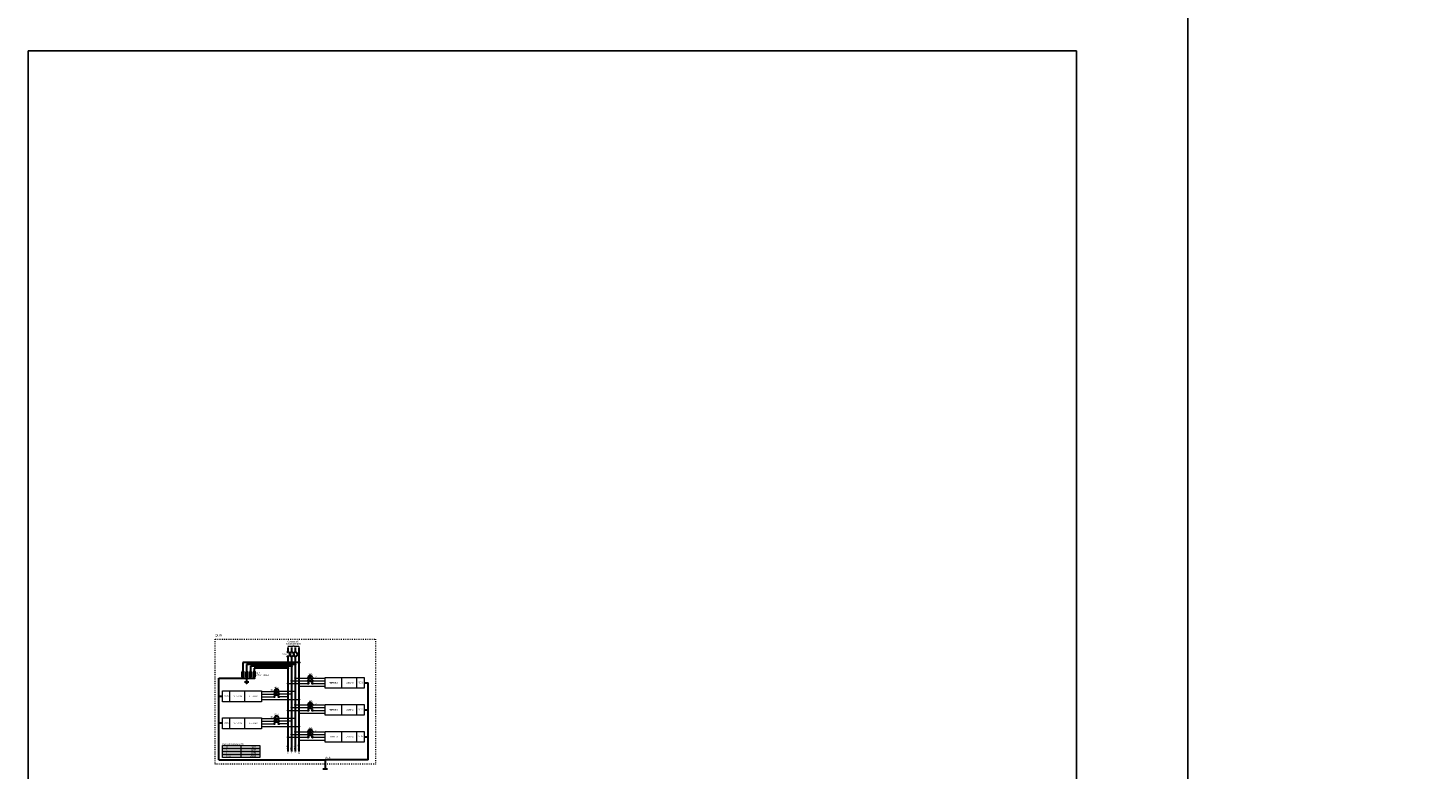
# Model space of a CAD drawing. Header units: metres. Extents: x -81 to 1042, y -541 to 334.
# Tile 79 of 130: x 550 to 748, y 111 to 215. Entities that reach past the tile are written whole.
import ezdxf

# ---------------------------------------------------------------- set-up
doc = ezdxf.new("R2010")
doc.units = ezdxf.units.M
doc.linetypes.add('DOT2', pattern=[3.175, 0, -3.175])
for name, color, linetype, lineweight in [('DI-Barramento Fase 1', 6, 'Continuous', 30), ('DI-Barramento Fase 2', 6, 'Continuous', 30), ('DI-Barramento Fase 3', 6, 'Continuous', 30), ('DI-Barramento Neutro', 6, 'Continuous', 30), ('DI-Disjuntor', 1, 'Continuous', 30), ('DI-Fios', 3, 'Continuous', 30), ('DI-Linhas do diagrama', 9, 'Continuous', 20), ('DI-Pontilhado', 7, 'Continuous', 20), ('DI-Textos do diagrama', 7, 'Continuous', 20), ('DI-Título do diagrama', 3, 'Continuous', 30)]:
    doc.layers.add(name, color=color, linetype=linetype, lineweight=lineweight)
doc.layers.add('view', color=7, linetype='Continuous', plot=False)
doc.styles.add('Arial', font='arial.ttf', dxfattribs={"height": 0.025})

msp = doc.modelspace()

# ---------------------------------------------------------------- hatches: boundary and pattern name
at = {"layer": 'DI-Textos do diagrama', "linetype": 'Continuous'}
for points in [[(580.03, 124.181), (580.104, 124.149), (579.999, 123.94), (580.115, 123.94), (579.956, 123.685), (580.03, 123.889), (579.909, 123.889), (580.03, 124.181)], [(580.56, 124.181), (580.634, 124.149), (580.528, 123.94), (580.645, 123.94), (580.486, 123.685), (580.56, 123.889), (580.438, 123.889), (580.56, 124.181)], [(581.089, 124.181), (581.163, 124.149), (581.058, 123.94), (581.174, 123.94), (581.015, 123.685), (581.089, 123.889), (580.968, 123.889), (581.089, 124.181)], [(581.619, 124.181), (581.693, 124.149), (581.587, 123.94), (581.704, 123.94), (581.545, 123.685), (581.619, 123.889), (581.497, 123.889), (581.619, 124.181)]]:
    msp.add_hatch(color=256, dxfattribs=at).paths.add_polyline_path(points)

# ---------------------------------------------------------------- linework, layer by layer
msp.add_lwpolyline([(713.673, 334.234), (1042.173, 334.234), (1042.173, 53.591), (713.673, 53.591)], close=True)
at = {"layer": 'DI-Barramento Fase 1', "linetype": 'Continuous'}
for p, q in [((586.368, 127.693), (586.368, 127.057)), ((586.368, 126.422), (586.368, 112.973))]:
    msp.add_line(p, q, dxfattribs=at)
at = {"layer": 'DI-Barramento Fase 2', "linetype": 'Continuous'}
for p, q in [((586.898, 127.693), (586.898, 127.057)), ((586.898, 126.422), (586.898, 112.973))]:
    msp.add_line(p, q, dxfattribs=at)
at = {"layer": 'DI-Barramento Fase 3', "linetype": 'Continuous'}
for p, q in [((587.427, 127.693), (587.427, 127.057)), ((587.427, 126.422), (587.427, 112.973))]:
    msp.add_line(p, q, dxfattribs=at)
at = {"layer": 'DI-Barramento Neutro', "linetype": 'Continuous'}
msp.add_line((587.957, 112.973), (587.957, 127.693), dxfattribs=at)
at = {"layer": 'DI-Disjuntor', "linetype": 'Continuous'}
for p, q in [((586.527, 126.74), (586.845, 126.74)), ((587.057, 126.74), (587.374, 126.74)), ((587.586, 126.74), (587.904, 126.74)), ((589.545, 123.539), (589.545, 123.857)), ((589.545, 123.158), (589.545, 123.476)), ((589.545, 122.777), (589.545, 123.095)), ((584.78, 121.633), (584.78, 121.951)), ((584.78, 121.252), (584.78, 121.57)), ((584.78, 120.871), (584.78, 121.188)), ((589.545, 119.727), (589.545, 120.045)), ((589.545, 119.346), (589.545, 119.663)), ((589.545, 118.964), (589.545, 119.282)), ((584.78, 117.821), (584.78, 118.138)), ((584.78, 117.439), (584.78, 117.757)), ((584.78, 117.058), (584.78, 117.376)), ((589.545, 115.915), (589.545, 116.232)), ((589.545, 115.533), (589.545, 115.851)), ((589.545, 115.152), (589.545, 115.47))]:
    msp.add_line(p, q, dxfattribs=at)
for points in [[(579.882, 124.251), (579.882, 123.616), (580.147, 123.616), (580.147, 124.251), (579.882, 124.251)], [(580.412, 124.251), (580.412, 123.616), (580.676, 123.616), (580.676, 124.251), (580.412, 124.251)], [(580.941, 124.251), (580.941, 123.616), (581.206, 123.616), (581.206, 124.251), (580.941, 124.251)], [(581.471, 124.251), (581.471, 123.616), (581.735, 123.616), (581.735, 124.251), (581.471, 124.251)]]:
    msp.add_lwpolyline(points, close=True, dxfattribs=at)
for centre in [(586.368, 127.057), (586.898, 127.057), (587.427, 127.057), (586.368, 126.422), (586.898, 126.422), (587.427, 126.422), (589.228, 123.38), (589.228, 122.999), (589.863, 123.38), (589.863, 122.999), (584.462, 121.474), (584.462, 121.093), (585.098, 121.474), (585.098, 121.093), (589.228, 122.618), (589.863, 122.618), (584.462, 120.712), (585.098, 120.712), (589.228, 119.568), (589.228, 119.187), (589.228, 118.806), (589.863, 119.568), (589.863, 119.187), (589.863, 118.806), (584.462, 117.662), (584.462, 117.281), (584.462, 116.899), (585.098, 117.662), (585.098, 117.281), (585.098, 116.899), (589.228, 115.756), (589.228, 115.374), (589.228, 114.993), (589.863, 115.756), (589.863, 115.374), (589.863, 114.993)]:
    msp.add_circle(centre, 0.0635, dxfattribs=at)
for centre, start, end in [((586.368, 126.74), 300, 65), ((586.898, 126.74), 300, 65), ((587.427, 126.74), 300, 65), ((589.545, 123.38), 25, 160), ((589.545, 122.999), 25, 160), ((589.545, 122.618), 25, 160), ((584.78, 121.474), 25, 160), ((584.78, 121.093), 25, 160), ((584.78, 120.712), 25, 160), ((589.545, 119.568), 25, 160), ((589.545, 119.187), 25, 160), ((589.545, 118.806), 25, 160), ((584.78, 117.662), 25, 160), ((584.78, 117.281), 25, 160), ((584.78, 116.899), 25, 160), ((589.545, 115.756), 25, 160), ((589.545, 115.374), 25, 160), ((589.545, 114.993), 25, 160)]:
    msp.add_arc(centre, 0.318, start, end, dxfattribs=at)
at = {"layer": 'DI-Fios', "linetype": 'Continuous'}
for p, q in [((587.957, 125.575), (580.014, 125.575)), ((580.014, 125.575), (580.014, 124.251)), ((587.427, 125.31), (580.544, 125.31)), ((580.544, 125.31), (580.544, 124.251)), ((586.898, 125.045), (581.073, 125.045)), ((581.073, 125.045), (581.073, 124.251)), ((586.368, 124.78), (581.603, 124.78)), ((581.603, 124.78), (581.603, 124.251)), ((576.604, 123.351), (581.603, 123.351)), ((576.604, 111.808), (576.604, 123.351)), ((580.014, 123.616), (580.014, 123.351)), ((580.226, 122.821), (580.862, 122.821)), ((580.385, 122.768), (580.703, 122.768)), ((580.544, 123.616), (580.544, 123.351)), ((580.544, 123.351), (580.544, 122.821)), ((581.073, 123.616), (581.073, 123.351)), ((581.603, 123.616), (581.603, 123.351)), ((577.134, 120.788), (576.604, 120.788)), ((580.465, 122.715), (580.623, 122.715)), ((580.504, 122.662), (580.584, 122.662)), ((597.191, 122.694), (597.721, 122.694)), ((597.721, 111.808), (597.721, 122.694)), ((597.191, 118.882), (597.721, 118.882)), ((577.134, 116.976), (576.604, 116.976)), ((597.191, 115.069), (597.721, 115.069)), ((576.604, 111.808), (591.663, 111.808)), ((591.663, 111.808), (591.663, 110.537)), ((597.721, 111.808), (591.663, 111.808)), ((591.346, 110.537), (591.981, 110.537))]:
    msp.add_line(p, q, dxfattribs=at)
at = {"layer": 'DI-Fios', "linetype": 'Continuous', "const_width": 0.0635}
for points in [[(586.4, 124.78, 1), (586.336, 124.78, 1)], [(586.93, 125.045, 1), (586.866, 125.045, 1)], [(587.459, 125.31, 1), (587.395, 125.31, 1)], [(587.989, 125.575, 1), (587.925, 125.575, 1)], [(580.046, 123.351, 1), (579.982, 123.351, 1)], [(580.576, 123.351, 1), (580.512, 123.351, 1)], [(581.105, 123.351, 1), (581.041, 123.351, 1)], [(581.635, 123.351, 1), (581.571, 123.351, 1)]]:
    msp.add_lwpolyline(points, format="xyb", close=True, dxfattribs=at)
at = {"layer": 'DI-Fios', "linetype": 'Continuous'}
for centre in [(586.368, 124.78), (586.898, 125.045), (587.427, 125.31), (587.957, 125.575), (580.014, 123.351), (580.544, 123.351), (581.073, 123.351), (581.603, 123.351)]:
    msp.add_circle(centre, 0.0635, dxfattribs=at)
at = {"layer": 'DI-Linhas do diagrama', "linetype": 'Continuous'}
for p, q in [((586.898, 122.999), (589.228, 122.999)), ((587.427, 123.38), (589.228, 123.38)), ((589.863, 123.38), (591.663, 123.38)), ((589.863, 122.999), (591.663, 122.999)), ((594.014, 121.932), (594.014, 123.457)), ((596.132, 121.932), (596.132, 123.457)), ((578.193, 120.026), (578.193, 121.55)), ((580.311, 120.026), (580.311, 121.55)), ((582.662, 121.474), (584.462, 121.474)), ((582.662, 121.093), (584.462, 121.093)), ((587.427, 121.474), (585.098, 121.474)), ((586.898, 121.093), (585.098, 121.093)), ((586.368, 122.618), (589.228, 122.618)), ((587.957, 122.237), (591.663, 122.237)), ((589.863, 122.618), (591.663, 122.618)), ((582.662, 120.712), (584.462, 120.712)), ((582.662, 120.331), (587.957, 120.331)), ((586.368, 120.712), (585.098, 120.712)), ((586.368, 118.806), (589.228, 118.806)), ((586.898, 119.187), (589.228, 119.187)), ((587.427, 119.568), (589.228, 119.568)), ((589.863, 119.568), (591.663, 119.568)), ((589.863, 119.187), (591.663, 119.187)), ((589.863, 118.806), (591.663, 118.806)), ((594.014, 118.119), (594.014, 119.644)), ((596.132, 118.119), (596.132, 119.644)), ((578.193, 116.213), (578.193, 117.738)), ((580.311, 116.213), (580.311, 117.738)), ((582.662, 117.662), (584.462, 117.662)), ((582.662, 117.281), (584.462, 117.281)), ((582.662, 116.899), (584.462, 116.899)), ((587.427, 117.662), (585.098, 117.662)), ((586.898, 117.281), (585.098, 117.281)), ((586.368, 116.899), (585.098, 116.899)), ((587.957, 118.424), (591.663, 118.424)), ((582.662, 116.518), (587.957, 116.518)), ((586.368, 114.993), (589.228, 114.993)), ((586.898, 115.374), (589.228, 115.374)), ((587.427, 115.756), (589.228, 115.756)), ((589.863, 115.756), (591.663, 115.756)), ((589.863, 115.374), (591.663, 115.374)), ((589.863, 114.993), (591.663, 114.993)), ((594.014, 114.307), (594.014, 115.832)), ((596.132, 114.307), (596.132, 115.832)), ((579.781, 113.417), (579.781, 113.841)), ((579.781, 112.994), (579.781, 113.417)), ((579.781, 112.57), (579.781, 112.994)), ((587.957, 114.612), (591.663, 114.612)), ((579.781, 112.147), (579.781, 112.57))]:
    msp.add_line(p, q, dxfattribs=at)
at = {"layer": 'DI-Linhas do diagrama', "linetype": 'Continuous', "const_width": 0.0635}
for points in [[(586.93, 122.999, 1), (586.866, 122.999, 1)], [(587.459, 123.38, 1), (587.395, 123.38, 1)], [(586.4, 122.618, 1), (586.336, 122.618, 1)], [(586.93, 121.093, 1), (586.866, 121.093, 1)], [(587.459, 121.474, 1), (587.395, 121.474, 1)], [(587.989, 122.237, 1), (587.925, 122.237, 1)], [(586.4, 120.712, 1), (586.336, 120.712, 1)], [(586.4, 118.806, 1), (586.336, 118.806, 1)], [(586.93, 119.187, 1), (586.866, 119.187, 1)], [(587.459, 119.568, 1), (587.395, 119.568, 1)], [(587.989, 120.331, 1), (587.925, 120.331, 1)], [(586.4, 116.899, 1), (586.336, 116.899, 1)], [(586.93, 117.281, 1), (586.866, 117.281, 1)], [(587.459, 117.662, 1), (587.395, 117.662, 1)], [(587.989, 118.424, 1), (587.925, 118.424, 1)], [(586.4, 114.993, 1), (586.336, 114.993, 1)], [(586.93, 115.374, 1), (586.866, 115.374, 1)], [(587.459, 115.756, 1), (587.395, 115.756, 1)], [(587.989, 116.518, 1), (587.925, 116.518, 1)], [(587.989, 114.612, 1), (587.925, 114.612, 1)]]:
    msp.add_lwpolyline(points, format="xyb", close=True, dxfattribs=at)
at = {"layer": 'DI-Linhas do diagrama', "linetype": 'Continuous'}
for points in [[(591.663, 121.932), (591.663, 123.457), (597.191, 123.457), (597.191, 121.932), (591.663, 121.932)], [(577.134, 120.026), (577.134, 121.55), (582.662, 121.55), (582.662, 120.026), (577.134, 120.026)], [(591.663, 118.119), (591.663, 119.644), (597.191, 119.644), (597.191, 118.119), (591.663, 118.119)], [(577.134, 116.213), (577.134, 117.738), (582.662, 117.738), (582.662, 116.213), (577.134, 116.213)], [(591.663, 114.307), (591.663, 115.832), (597.191, 115.832), (597.191, 114.307), (591.663, 114.307)], [(577.134, 113.417), (577.134, 113.841), (582.429, 113.841), (582.429, 113.417), (577.134, 113.417)], [(577.134, 112.994), (577.134, 113.417), (582.429, 113.417), (582.429, 112.994), (577.134, 112.994)], [(577.134, 112.57), (577.134, 112.994), (582.429, 112.994), (582.429, 112.57), (577.134, 112.57)], [(577.134, 112.147), (577.134, 112.57), (582.429, 112.57), (582.429, 112.147), (577.134, 112.147)]]:
    msp.add_lwpolyline(points, close=True, dxfattribs=at)
for centre in [(586.898, 122.999), (587.427, 123.38), (586.368, 122.618), (586.898, 121.093), (587.427, 121.474), (587.957, 122.237), (586.368, 120.712), (586.368, 118.806), (586.898, 119.187), (587.427, 119.568), (587.957, 120.331), (586.368, 116.899), (586.898, 117.281), (587.427, 117.662), (587.957, 118.424), (586.368, 114.993), (586.898, 115.374), (587.427, 115.756), (587.957, 116.518), (587.957, 114.612)]:
    msp.add_circle(centre, 0.0635, dxfattribs=at)
at = {"layer": 'DI-Pontilhado', "linetype": 'DOT2', "ltscale": 0.05}
msp.add_lwpolyline([(576.075, 111.172), (576.075, 128.858), (598.78, 128.858), (598.78, 111.172), (576.075, 111.172)], close=True, dxfattribs=at)
at = {"layer": 'DI-Textos do diagrama', "linetype": 'Continuous'}
for p, q in [((586.368, 127.825), (586.435, 127.891)), ((586.435, 127.891), (587.096, 127.891)), ((587.096, 127.891), (587.163, 127.957)), ((587.163, 127.957), (587.229, 127.891)), ((587.229, 127.891), (587.891, 127.891)), ((587.891, 127.891), (587.957, 127.825))]:
    msp.add_line(p, q, dxfattribs=at)
at = {"layer": 'view'}
msp.add_lwpolyline([(549.627, 212.076), (697.899, 212.076), (697.899, 10.174), (549.627, 10.174)], close=True, dxfattribs=at)

# ---------------------------------------------------------------- texts
at = {"layer": 'DI-Barramento Fase 1', "insert": (586.263, 113.291), "char_height": 0.1059, "width": 0.76248, "attachment_point": 7, "rotation": 90.00021, "line_spacing_factor": 0.798, "style": 'Arial'}
msp.add_mtext('Marrom', dxfattribs=at)
at = {"layer": 'DI-Barramento Fase 1', "insert": (586.368, 112.655), "char_height": 0.212, "width": 0.25416, "attachment_point": 8, "line_spacing_factor": 0.798, "style": 'Arial'}
msp.add_mtext('R', dxfattribs=at)
at = {"layer": 'DI-Barramento Fase 2', "insert": (586.792, 113.291), "char_height": 0.1059, "width": 0.6354, "attachment_point": 7, "rotation": 90.00021, "line_spacing_factor": 0.798, "style": 'Arial'}
msp.add_mtext('Preto', dxfattribs=at)
at = {"layer": 'DI-Barramento Fase 2', "insert": (586.898, 112.655), "char_height": 0.212, "width": 0.25416, "attachment_point": 8, "line_spacing_factor": 0.798, "style": 'Arial'}
msp.add_mtext('S', dxfattribs=at)
at = {"layer": 'DI-Barramento Fase 3', "insert": (587.322, 113.291), "char_height": 0.1059, "width": 1.01664, "attachment_point": 7, "rotation": 90.00021, "line_spacing_factor": 0.798, "style": 'Arial'}
msp.add_mtext('Vermelho', dxfattribs=at)
at = {"layer": 'DI-Barramento Fase 3', "insert": (587.427, 112.655), "char_height": 0.212, "width": 0.25416, "attachment_point": 8, "line_spacing_factor": 0.798, "style": 'Arial'}
msp.add_mtext('T', dxfattribs=at)
at = {"layer": 'DI-Barramento Neutro', "insert": (587.851, 113.291), "char_height": 0.1059, "width": 1.2708, "attachment_point": 7, "rotation": 90.00021, "line_spacing_factor": 0.798, "style": 'Arial'}
msp.add_mtext('Azul claro', dxfattribs=at)
at = {"layer": 'DI-Barramento Neutro', "insert": (587.957, 112.655), "char_height": 0.212, "width": 0.25416, "attachment_point": 8, "line_spacing_factor": 0.798, "style": 'Arial'}
msp.add_mtext('N', dxfattribs=at)
at = {"layer": 'DI-Fios', "insert": (591.663, 112.02), "char_height": 0.2118, "width": 1.2708, "attachment_point": 7, "line_spacing_factor": 0.798, "style": 'Arial'}
msp.add_mtext('Verde', dxfattribs=at)
at = {"layer": 'DI-Linhas do diagrama', "line_spacing_factor": 0.798, "style": 'Arial'}
for s, insert, char_height, width, attachment_point in [('T', (577.663, 112.676), 0.212, 0.25416, 7), ('S', (577.663, 113.1), 0.212, 0.25416, 7), ('R', (577.663, 113.524), 0.212, 0.25416, 7), (' 11429', (581.899, 113.524), 0.2118, 1.52496, 9), ('  8803', (581.899, 113.1), 0.2118, 1.52496, 9), ('  8596', (581.899, 112.676), 0.2118, 1.52496, 9), ('Total', (577.663, 112.253), 0.2118, 1.2708, 7), (' 28828', (581.899, 112.253), 0.2118, 1.52496, 9)]:
    msp.add_mtext(s, dxfattribs=dict(at, insert=insert, char_height=char_height, width=width, attachment_point=attachment_point))
at = {"layer": 'DI-Textos do diagrama', "char_height": 0.2118, "line_spacing_factor": 0.798, "style": 'Arial'}
for s, insert, width, attachment_point in [('Conduto ø3"', (587.163, 128.434), 2.79576, 8), (' 90 A', (586.21, 126.634), 1.2708, 9), ('3#70(70)35 mm²', (587.163, 128.047), 3.55824, 8), ('175 V - 40 KA', (581.868, 123.669), 3.30408, 7), ('DPS', (581.868, 123.987), 0.76248, 7), ('    10 A', (588.91, 123.838), 2.03328, 7), ('10', (590.075, 123.457), 0.50832, 7), ('  1864 W', (595.073, 122.589), 2.03328, 8), ('QD1', (596.662, 122.589), 0.76248, 8), ('QD8', (577.663, 120.683), 0.76248, 8), (' 10472 W', (579.252, 120.683), 2.03328, 8), ('35', (584.25, 121.551), 0.50832, 9), ('    40 A', (584.145, 121.932), 2.03328, 7), ('    10 A', (588.91, 120.026), 2.03328, 7), ('10', (590.075, 119.645), 0.50832, 7), ('  2588 W', (595.073, 118.776), 2.03328, 8), ('QD7', (596.662, 118.776), 0.76248, 8), ('QD6', (577.663, 116.87), 0.76248, 8), (' 10472 W', (579.252, 116.87), 2.03328, 8), ('35', (584.25, 117.738), 0.50832, 9), ('    32 A', (584.145, 118.12), 2.03328, 7), ('    13 A', (588.91, 116.214), 2.03328, 7), ('16', (590.075, 115.832), 0.50832, 7), ('  3432 W', (595.073, 114.964), 2.03328, 8), ('QD5', (596.662, 114.964), 0.76248, 8), ('Potência Instalada (W)', (577.134, 113.856), 5.59152, 7)]:
    msp.add_mtext(s, dxfattribs=dict(at, insert=insert, width=width, attachment_point=attachment_point))
at = {"layer": 'DI-Título do diagrama', "line_spacing_factor": 0.798, "style": 'Arial'}
for s, insert, char_height, width, attachment_point in [('QDG', (576.075, 129.176), 0.3177, 1.14372, 7), ('TERREO', (592.193, 122.589), 0.2118, 1.52496, 7), ('TERREO', (582.132, 120.683), 0.2118, 1.52496, 9), ('TERREO', (592.193, 118.776), 0.2118, 1.52496, 7), ('TERREO', (582.132, 116.87), 0.2118, 1.52496, 9), ('TERREO', (592.193, 114.964), 0.2118, 1.52496, 7)]:
    msp.add_mtext(s, dxfattribs=dict(at, insert=insert, char_height=char_height, width=width, attachment_point=attachment_point))

doc.saveas('drawing.dxf')
